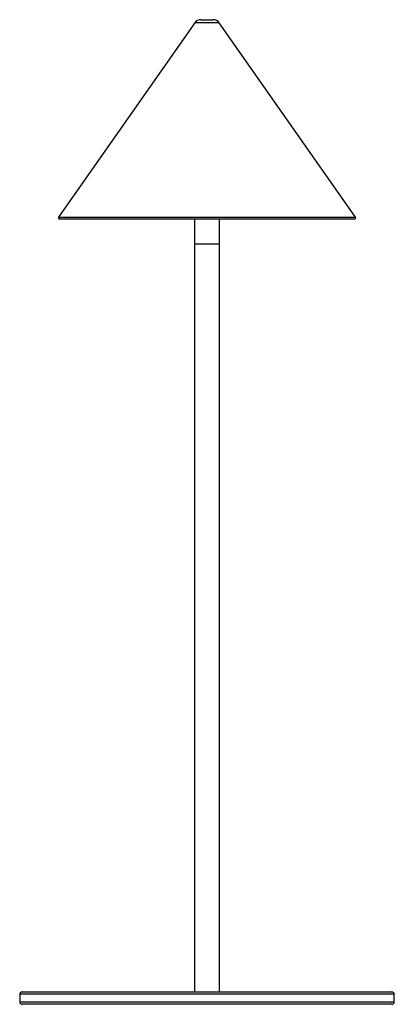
# Model space of a CAD drawing. Header units: millimetres. Extents: x -89 to 61, y -137 to 258.
import ezdxf

# ---------------------------------------------------------------- set-up
doc = ezdxf.new("R2010")
doc.units = ezdxf.units.MM

msp = doc.modelspace()

# ---------------------------------------------------------------- linework, layer by layer
at = {"color": 7, "linetype": 'Continuous', "lineweight": 25}
for p, q in [((-19.08, 256.88), (-73.63, 178.94)), ((-16.62, 258.16), (-11.75, 258.16)), ((45.26, 178.94), (-9.29, 256.88)), ((44.86, 178.16), (-73.22, 178.16)), ((-19.18, 178.16), (-19.18, -131.84)), ((-9.18, -131.84), (-9.18, 178.16)), ((-9.18, 168.16), (-19.18, 168.16)), ((-89.18, -132.84), (-89.18, -135.84)), ((-88.18, -131.84), (59.82, -131.84)), ((60.82, -135.84), (60.82, -132.84)), ((59.82, -136.84), (-88.18, -136.84))]:
    msp.add_line(p, q, dxfattribs=at)
at = {"color": 8, "linetype": 'Continuous', "lineweight": 25}
for p, q in [((-9.29, 256.88), (-19.08, 256.88)), ((-73.63, 178.94), (45.26, 178.94)), ((60.82, -132.84), (-89.18, -132.84)), ((-89.18, -135.84), (60.82, -135.84))]:
    msp.add_line(p, q, dxfattribs=at)
at = {"color": 7, "linetype": 'Continuous', "lineweight": 25}
for centre, radius, start, end in [((-16.62, 255.16), 3, 90, 145.008), ((-11.75, 255.16), 3, 34.992, 90), ((-73.22, 178.66), 0.5, 145.008, 270), ((44.86, 178.66), 0.5, 270, 34.992), ((-88.18, -132.84), 1, 90, 180), ((59.82, -132.84), 1, 0, 90), ((-88.18, -135.84), 1, 180, 270), ((59.82, -135.84), 1, 270, 0)]:
    msp.add_arc(centre, radius, start, end, dxfattribs=at)

doc.saveas('drawing.dxf')
